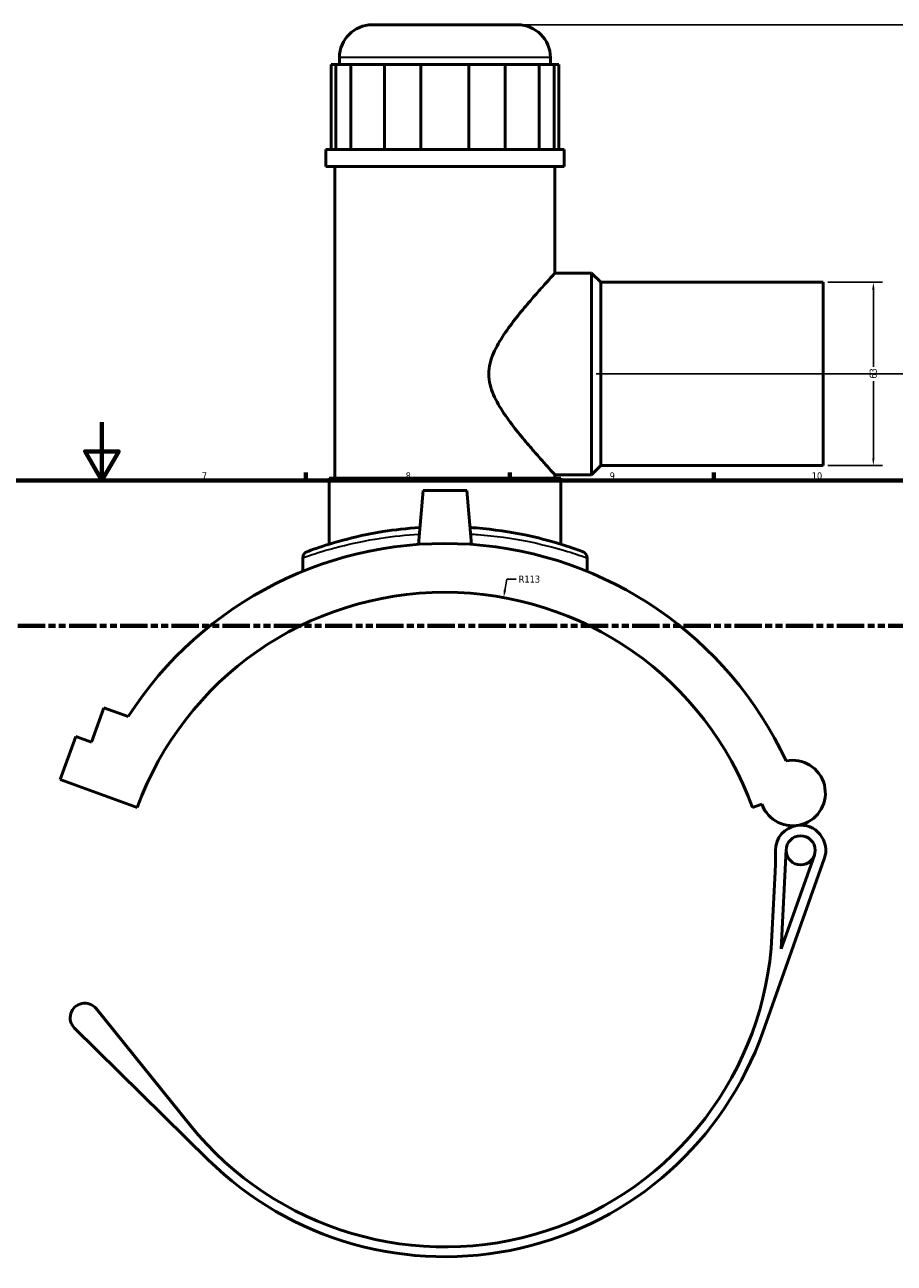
# Model space of a CAD drawing. Header units: millimetres. Extents: x -95 to 1338, y -131 to 1571.
# Tile 5 of 8: x 394 to 693, y 305 to 731. Entities that reach past the tile are written whole.
import ezdxf

# ---------------------------------------------------------------- set-up
doc = ezdxf.new("R2010")
doc.units = ezdxf.units.MM
doc.linetypes.add('DOUBLE_DASH_CHAIN', pattern=[1.2403, 0.6614, -0.0827, 0.1654, -0.0827, 0.1654, -0.0827])
for name, color, linetype, lineweight in [('Border (ANSI)', 7, 'Continuous', 70), ('Dimension (ANSI)', 7, 'Continuous', 25), ('Section Line (ANSI)', 7, 'DOUBLE_DASH_CHAIN', 70), ('Visible (ANSI)', 7, 'Continuous', 50), ('Visible Narrow (ANSI)', 7, 'Continuous', 35)]:
    doc.layers.add(name, color=color, linetype=linetype, lineweight=lineweight)
doc.styles.add('Note Text (ANSI)', font='tahoma.ttf')
doc.dimstyles.new('Default - mm (ANSI)', dxfattribs={"dimtxt": 2.4, "dimasz": 2.5, "dimexe": 3.175, "dimexo": 1.6002, "dimgap": 0.8, "dimtad": 0, "dimtoh": 1, "dimdec": 0, "dimrnd": 1e-08, "dimzin": 4, "dimdsep": 46, "dimtxsty": 'Note Text (ANSI)', "dimcen": 0.09, "dimdle": 10, "dimclrd": 256, "dimclre": 256, "dimclrt": 5, "dimadec": 1, "dimazin": 1, "dimtfac": 1.27, "dimtofl": 0, "dimtmove": 0, "dimatfit": 3, "dimfxl": 1, "dimtolj": 1, "dimtzin": 4, "dimlwd": -1, "dimlwe": -1, "dimarcsym": 0})

# ---------------------------------------------------------------- blocks, each defined once
blk = doc.blocks.new('Borders Default Border')
at = {"layer": 'Border (ANSI)'}
for p, q in [((490.58, 574), (490.58, 576.8)), ((560.67, 574), (560.67, 576.8)), ((630.75, 574), (630.75, 576.8))]:
    blk.add_line(p, q, dxfattribs=at)
at = {"layer": 'Border (ANSI)', "flags": 128}
for points in [[(420.5, 594), (420.5, 574), (414.73, 584), (426.27, 584), (420.5, 574)], [(20, 20), (20, 574), (821, 574), (821, 20), (20, 20)]]:
    blk.add_lwpolyline(points, dxfattribs=at)
at = {"layer": 'Border (ANSI)', "color": 5, "true_color": 0x0000ff, "char_height": 2.4, "attachment_point": 7, "style": 'Note Text (ANSI)'}
for s, insert in [('7', (454.8, 574.4)), ('8', (524.84, 574.35)), ('9', (594.92, 574.35)), ('10', (664.35, 574.35))]:
    blk.add_mtext(s, dxfattribs=dict(at, insert=insert))
blk = doc.blocks.new('2dTransSection0')
at = {"layer": 'Section Line (ANSI)', "linetype": 'DOUBLE_DASH_CHAIN', "ltscale": 14.180482}
blk.add_line((233.32, 524.11), (840.8, 524.11), dxfattribs=at)
blk = doc.blocks.new('*D7')
at = {"layer": 'Defpoints', "color": 0, "transparency": 16777216}
for p in [(558.5, 533.79), (538.33, 423.11)]:
    blk.add_point(p, dxfattribs=at)
at = {"layer": 'Dimension (ANSI)', "transparency": 16777216}
for p, q in [((559.65, 540.06), (558.95, 536.25)), ((562.86, 540.06), (559.65, 540.06))]:
    blk.add_line(p, q, dxfattribs=at)
blk.add_solid([(558.54, 536.33), (559.36, 536.18), (558.5, 533.79)], dxfattribs=at)
at = {"layer": 'Dimension (ANSI)', "color": 5, "transparency": 16777216, "insert": (563.66, 541.31), "char_height": 2.4, "attachment_point": 1, "style": 'Note Text (ANSI)'}
blk.add_mtext('\\A1;R113', dxfattribs=at)
blk = doc.blocks.new('*D8')
at = {"layer": 'Defpoints', "color": 0, "transparency": 16777216}
for p in [(668.33, 642.11), (668.33, 579.11), (685.53, 579.11)]:
    blk.add_point(p, dxfattribs=at)
at = {"layer": 'Dimension (ANSI)', "transparency": 16777216}
for p, q in [((669.93, 642.11), (688.7, 642.11)), ((685.53, 639.61), (685.53, 613.05)), ((685.53, 581.61), (685.53, 608.17)), ((669.93, 579.11), (688.7, 579.11))]:
    blk.add_line(p, q, dxfattribs=at)
for points in [[(685.11, 639.61), (685.94, 639.61), (685.53, 642.11)], [(685.11, 581.61), (685.94, 581.61), (685.53, 579.11)]]:
    blk.add_solid(points, dxfattribs=at)
at = {"layer": 'Dimension (ANSI)', "color": 5, "transparency": 16777216, "insert": (684.28, 608.97), "char_height": 2.4, "attachment_point": 1, "rotation": 90, "style": 'Note Text (ANSI)'}
blk.add_mtext('\\A1;63', dxfattribs=at)
blk = doc.blocks.new('*D10')
at = {"layer": 'Defpoints', "color": 0, "transparency": 16777216}
for p in [(563.31, 730.61), (748.73, 730.61), (588.73, 610.61)]:
    blk.add_point(p, dxfattribs=at)
at = {"layer": 'Dimension (ANSI)', "transparency": 16777216}
for p, q in [((564.91, 730.61), (751.91, 730.61)), ((748.73, 728.11), (748.73, 675.37)), ((748.73, 613.11), (748.73, 668.86)), ((590.33, 610.61), (751.91, 610.61))]:
    blk.add_line(p, q, dxfattribs=at)
for points in [[(748.32, 728.11), (749.15, 728.11), (748.73, 730.61)], [(748.32, 613.11), (749.15, 613.11), (748.73, 610.61)]]:
    blk.add_solid(points, dxfattribs=at)
at = {"layer": 'Dimension (ANSI)', "color": 5, "transparency": 16777216, "insert": (747.48, 669.66), "char_height": 2.4, "attachment_point": 1, "rotation": 90, "style": 'Note Text (ANSI)'}
blk.add_mtext('\\A1;120', dxfattribs=at)

msp = doc.modelspace()

# ---------------------------------------------------------------- linework, layer by layer
at = {"layer": 'Visible (ANSI)'}
for p, q in [((513.36, 730.61), (563.31, 730.61)), ((502.11, 716.96), (502.11, 719.36)), ((574.56, 716.96), (574.56, 719.36)), ((499.23, 716.96), (500.8, 716.96)), ((499.23, 716.96), (499.23, 687.71)), ((505.96, 716.96), (500.8, 716.96)), ((500.8, 716.96), (500.8, 687.71)), ((505.96, 687.71), (505.96, 716.96)), ((505.96, 716.96), (517.62, 716.96)), ((530.09, 716.96), (517.62, 716.96)), ((517.62, 716.96), (517.62, 687.71)), ((530.09, 687.71), (530.09, 716.96)), ((530.09, 716.96), (546.58, 716.96)), ((559.05, 716.96), (546.58, 716.96)), ((546.58, 716.96), (546.58, 687.71)), ((559.05, 687.71), (559.05, 716.96)), ((559.05, 716.96), (570.7, 716.96)), ((575.87, 716.96), (570.7, 716.96)), ((570.7, 716.96), (570.7, 687.71)), ((575.87, 687.71), (575.87, 716.96)), ((575.87, 716.96), (577.43, 716.96)), ((577.43, 716.96), (577.43, 687.71)), ((579.28, 687.71), (497.38, 687.71)), ((497.38, 681.86), (497.38, 687.71)), ((579.28, 681.86), (579.28, 687.71)), ((579.28, 681.86), (497.38, 681.86)), ((500.53, 574.76), (500.53, 681.86)), ((576.13, 645.26), (576.13, 681.86)), ((576.13, 645.26), (588.73, 645.26)), ((588.73, 575.96), (588.73, 645.26)), ((591.88, 642.11), (588.73, 645.26)), ((591.88, 579.11), (591.88, 642.11)), ((591.88, 642.11), (668.33, 642.11)), ((668.33, 579.11), (668.33, 642.11)), ((591.88, 579.11), (588.73, 575.96)), ((591.88, 579.11), (668.33, 579.11)), ((578.13, 574.76), (498.53, 574.76)), ((498.53, 552.11), (498.53, 574.76)), ((576.13, 574.76), (576.13, 575.96)), ((576.13, 575.96), (588.73, 575.96)), ((578.13, 552.11), (578.13, 574.76)), ((530.83, 570.61), (529.21, 552.04)), ((545.83, 570.61), (530.83, 570.61)), ((545.83, 570.61), (547.46, 552.04)), ((489.51, 547.43), (489.51, 542.79)), ((587.16, 547.43), (587.16, 542.79)), ((416.86, 484.09), (421.17, 495.93)), ((421.17, 495.93), (429.53, 492.88)), ((406.19, 471.21), (411.58, 486.01)), ((411.58, 486.01), (416.86, 484.09)), ((406.19, 471.21), (432.62, 461.59)), ((644.05, 461.59), (647.22, 462.75)), ((653.85, 413.05), (655.55, 447.16)), ((647.56, 384.43), (668.67, 444.03)), ((665.25, 445.24), (653.85, 413.05)), ((651.79, 439.54), (650.7, 417.53)), ((450.78, 352.47), (418.47, 392.5)), ((411.08, 385.8), (457.03, 340.55))]:
    msp.add_line(p, q, dxfattribs=at)
msp.add_circle((660.54, 446.91), 5, dxfattribs=at)
for centre, radius, start, end in [((513.36, 719.36), 11.25, 90, 180), ((563.31, 719.36), 11.25, 0, 90), ((538.33, 423.11), 129.25, 24.9396, 147.3296), ((491.76, 547.43), 2.25, 110.5392, 180), ((584.91, 547.43), 2.25, 0, 69.4608), ((538.33, 423.11), 112.5, 20, 160), ((657.79, 466.59), 11.25, 200, 101.5921), ((660.54, 446.91), 8.63, 97.9469, 180.8464), ((660.54, 446.91), 8.63, 340.495, 97.9469), ((539.43, 445.12), 112.5, 357.1554, 0.8464), ((538.33, 423.11), 112.5, 218.9015, 357.1554), ((414.58, 389.36), 5, 38.9015, 225.4421), ((538.33, 423.11), 115.88, 225.4421, 340.495)]:
    msp.add_arc(centre, radius, start, end, dxfattribs=at)
for points, knots in [([(576.13, 575.96), (576.13, 575.96), (575.91, 576.21), (575.03, 577.17), (574.38, 577.89), (572.73, 579.72), (571.73, 580.83), (569.53, 583.32), (568.33, 584.69), (565.8, 587.66), (564.37, 589.38), (561.46, 593.07), (559.99, 595.03), (557.25, 599.12), (555.99, 601.25), (554.09, 605.71), (553.44, 608.05), (553.44, 613.17), (554.09, 615.52), (555.99, 619.98), (557.25, 622.11), (559.99, 626.2), (561.46, 628.16), (564.37, 631.85), (565.8, 633.57), (568.33, 636.54), (569.53, 637.91), (571.73, 640.4), (572.73, 641.51), (574.38, 643.34), (575.03, 644.06), (575.91, 645.02), (576.13, 645.26), (576.13, 645.26)], [5.885067, 5.885067, 5.885067, 5.885067, 6.588338, 6.588338, 7.291609, 7.291609, 7.99488, 7.99488, 8.698151, 8.698151, 9.466147, 9.466147, 10.234142, 10.234142, 11.002138, 11.002138, 11.770133, 11.770133, 12.538129, 12.538129, 13.306124, 13.306124, 14.07412, 14.07412, 14.842116, 14.842116, 15.545387, 15.545387, 16.248658, 16.248658, 16.951929, 16.951929, 17.6552, 17.6552, 17.6552, 17.6552]), ([(529.72, 557.84), (525.31, 557.56), (521.03, 557.06), (511.87, 555.6), (507.2, 554.54), (498.76, 552.27), (495.28, 551.08), (491.73, 549.83), (490.97, 549.54), (490.97, 549.54)], [23.149603, 23.149603, 23.149603, 23.149603, 24.484854, 24.484854, 26.227307, 26.227307, 28.271531, 28.271531, 29.720757, 29.720757, 29.720757, 29.720757]), ([(585.7, 549.53), (585.7, 549.53), (585.09, 549.77), (582.44, 550.71), (580.1, 551.53), (573.94, 553.37), (570.12, 554.39), (560.81, 556.33), (555.15, 557.2), (548.44, 557.74), (547.7, 557.79), (546.95, 557.84)], [14.860385, 14.860385, 14.860385, 14.860385, 16.156543, 16.156543, 17.763114, 17.763114, 19.376478, 19.376478, 21.205204, 21.205204, 21.43152, 21.43152, 21.43152, 21.43152])]:
    msp.add_open_spline(points, degree=3, knots=knots, dxfattribs=at)
at = {"layer": 'Visible Narrow (ANSI)'}
msp.add_line((574.11, 719.36), (502.55, 719.36), dxfattribs=at)
msp.add_arc((584.91, 547.43), 2.25, 3.473, 65.9878, dxfattribs=at)
for points, knots in [([(489.51, 547.43), (489.51, 547.43), (490.29, 547.71), (493.95, 548.95), (497.54, 550.12), (506.24, 552.35), (511.05, 553.39), (520.52, 554.83), (524.95, 555.32), (529.52, 555.6)], [-29.720757, -29.720757, -29.720757, -29.720757, -28.271531, -28.271531, -26.227307, -26.227307, -24.484854, -24.484854, -23.142782, -23.142782, -23.142782, -23.142782]), ([(547.15, 555.6), (547.94, 555.55), (548.73, 555.5), (555.67, 554.96), (561.5, 554.11), (571.1, 552.21), (575.04, 551.2), (581.39, 549.39), (583.8, 548.59), (586.53, 547.65), (587.16, 547.43), (587.16, 547.43)], [-21.438341, -21.438341, -21.438341, -21.438341, -21.205204, -21.205204, -19.376478, -19.376478, -17.763114, -17.763114, -16.156543, -16.156543, -14.860385, -14.860385, -14.860385, -14.860385])]:
    msp.add_open_spline(points, degree=3, knots=knots, dxfattribs=at)

# ---------------------------------------------------------------- block references
msp.add_blockref('Borders Default Border', (0, 0))
at = {"layer": 'Section Line (ANSI)'}
msp.add_blockref('2dTransSection0', (0, 0), dxfattribs=at)

# ---------------------------------------------------------------- dimensions: what is measured, and where the dimension line sits
at = {"layer": 'Dimension (ANSI)'}
for base, p1, p2, angle, picture, middle in [((748.73, 730.61), (588.73, 610.61), (563.31, 730.61), 90, '*D10', (748.73, 672.11)), ((685.53, 579.11), (668.33, 642.11), (668.33, 579.11), 270, '*D8', (685.53, 610.61))]:
    dim = msp.add_linear_dim(base=base, p1=p1, p2=p2, angle=angle, dimstyle='Default - mm (ANSI)', override={"dimgap": 0.8, "dimtoh": 0, "dimdec": 0, "dimtol": 0, "dimlim": 0, "dimtp": 0, "dimtm": 0, "dimtdec": 2, "dimatfit": 1}, dxfattribs=at)
    dim.commit()
    dim.dimension.update_dxf_attribs({"geometry": picture, "text_midpoint": middle, "dimtype": 160})
dim = msp.add_radius_dim(center=(538.33, 423.11), mpoint=(558.5, 533.79), dimstyle='Default - mm (ANSI)', override={"dimgap": 0.8, "dimtih": 1, "dimdec": 0, "dimlfac": 1, "dimcen": 0, "dimtol": 0, "dimlim": 0, "dimtp": 0, "dimtm": 0, "dimtdec": 2}, dxfattribs=at)
dim.commit()
dim.dimension.update_dxf_attribs({"geometry": '*D7', "text_midpoint": (567.17, 540.06), "dimtype": 164})

doc.saveas('drawing.dxf')
